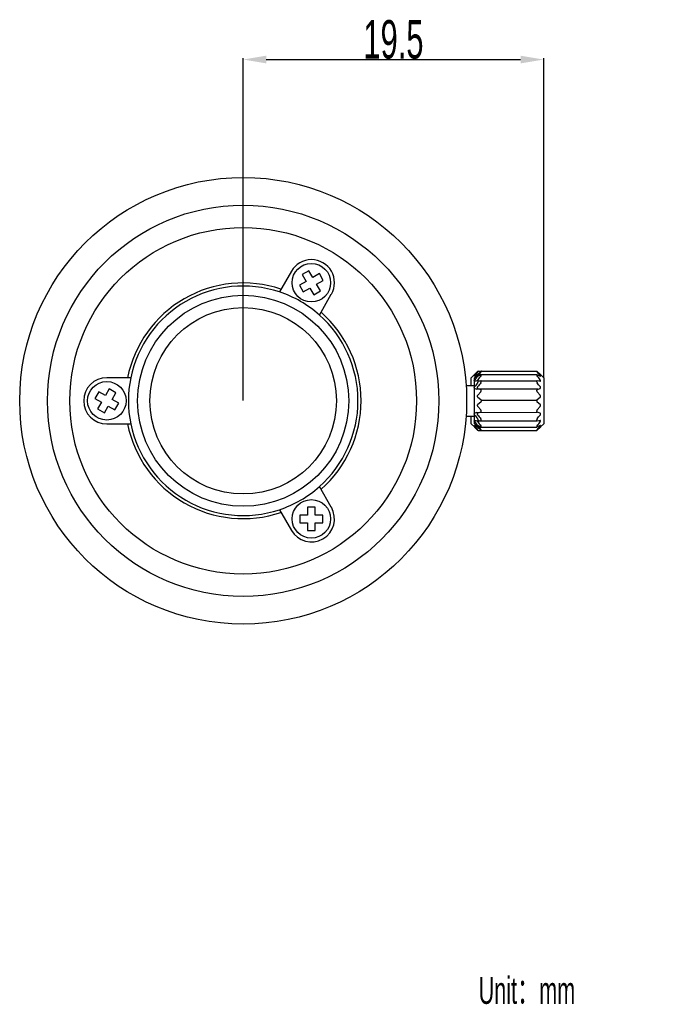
# Model space of a CAD drawing. Header units: millimetres. Extents: x 1187 to 1392, y 949 to 1090.
# Tile 3 of 3: x 1310 to 1392, y 949 to 1077. Entities that reach past the tile are written whole.
import ezdxf

# ---------------------------------------------------------------- set-up
doc = ezdxf.new("R2010")
doc.units = ezdxf.units.MM
doc.header["$LTSCALE"] = 23.1
doc.header["$PDMODE"] = 3
doc.header["$PDSIZE"] = 8
doc.layers.get('0').update_dxf_attribs({"linetype": 'CONTINUOUS'})
doc.layers.get('Defpoints').update_dxf_attribs({"linetype": 'CONTINUOUS'})
doc.layers.add('02___PRT_ALL_AXES', color=7, linetype='CONTINUOUS')
doc.styles.get("Standard").update_dxf_attribs({"font": 'txt', "width": 0.6})
doc.dimstyles.get("Standard").update_dxf_attribs({"dimtxt": 2.8, "dimasz": 3, "dimexe": 0.18, "dimexo": 0.0625, "dimgap": 0.09, "dimtad": 1, "dimdec": 1, "dimlfac": 0.5, "dimdsep": 46, "dimtxsty": 'STANDARD', "dimblk": '_FILLED', "dimcen": 0.09, "dimadec": 0, "dimazin": 0, "dimtp": 0.001, "dimtm": 0.001, "dimtfac": 1, "dimtdec": 1, "dimtofl": 0, "dimtmove": 0, "dimatfit": 3, "dimldrblk": '_FILLED', "dimfxl": 1, "dimtolj": 1, "dimarcsym": 0})

# ---------------------------------------------------------------- blocks, each defined once
blk = doc.blocks.new('_FILLED')
at = {"color": 0, "linetype": 'ByBlock'}
blk.add_solid([(0, 0), (-1, 0.167), (-1, -0.167)], dxfattribs=at)
blk = doc.blocks.new('*D41')
at = {"color": 0, "lineweight": -2}
for p, q in [((1338.56, 1027.78), (1338.56, 1072.21)), ((1341.56, 1072.03), (1374.56, 1072.03)), ((1377.56, 1030.78), (1377.56, 1072.21))]:
    blk.add_line(p, q, dxfattribs=at)
at = {"layer": 'Defpoints', "color": 0}
for p in [(1377.56, 1072.03), (1377.56, 1030.72), (1338.56, 1027.72)]:
    blk.add_point(p, dxfattribs=at)
at = {"color": 0, "linetype": 'ByBlock', "lineweight": -2, "xscale": 3, "yscale": 3, "zscale": 3, "rotation": 180}
blk.add_blockref('_FILLED', (1338.56, 1072.03), dxfattribs=at)
at = {"color": 0, "linetype": 'ByBlock', "lineweight": -2, "xscale": 3, "yscale": 3, "zscale": 3}
blk.add_blockref('_FILLED', (1377.56, 1072.03), dxfattribs=at)
at = {"color": 0, "insert": (1358.06, 1074.62), "char_height": 2.8, "attachment_point": 5}
blk.add_mtext('\\A1;{{\\H1.7857x;19.5}}', dxfattribs=at)

msp = doc.modelspace()

# ---------------------------------------------------------------- linework, layer by layer
at = {"color": 7, "linetype": 'Continuous'}
for p, q in [((1344.81, 1044.55), (1343.26, 1041.86)), ((1347.09, 1044.6), (1346.22, 1044.1)), ((1347.59, 1043.73), (1347.09, 1044.6)), ((1346.72, 1043.23), (1345.86, 1042.73)), ((1346.22, 1044.1), (1346.72, 1043.23)), ((1348.45, 1044.23), (1347.59, 1043.73)), ((1348.09, 1042.86), (1348.95, 1043.36)), ((1348.95, 1043.36), (1348.45, 1044.23)), ((1345.86, 1042.73), (1346.36, 1041.86)), ((1346.36, 1041.86), (1347.22, 1042.36)), ((1347.22, 1042.36), (1347.72, 1041.5)), ((1347.72, 1041.5), (1348.59, 1042)), ((1348.59, 1042), (1348.09, 1042.86)), ((1348.45, 1038.86), (1350, 1041.55)), ((1323.96, 1030.72), (1320.86, 1030.72)), ((1368.16, 1030.72), (1368.56, 1031.12)), ((1368.16, 1029.72), (1368.16, 1030.72)), ((1368.56, 1030.72), (1368.96, 1031.12)), ((1368.56, 1024.72), (1368.56, 1030.72)), ((1377.56, 1030.72), (1377.16, 1031.12)), ((1377.56, 1030.72), (1377.56, 1024.72)), ((1321.17, 1029.27), (1320.67, 1028.4)), ((1322.04, 1028.77), (1321.17, 1029.27)), ((1367.49, 1029.72), (1368.56, 1029.72)), ((1368.56, 1025.72), (1368.56, 1029.72)), ((1376.82, 1029.22), (1368.89, 1029.22)), ((1319.81, 1028.9), (1319.31, 1028.03)), ((1319.31, 1028.03), (1320.17, 1027.53)), ((1320.67, 1028.4), (1319.81, 1028.9)), ((1321.54, 1027.9), (1322.04, 1028.77)), ((1322.4, 1027.4), (1321.54, 1027.9)), ((1320.17, 1027.53), (1319.67, 1026.67)), ((1319.67, 1026.67), (1320.54, 1026.17)), ((1320.54, 1026.17), (1321.04, 1027.03)), ((1321.04, 1027.03), (1321.9, 1026.53)), ((1321.9, 1026.53), (1322.4, 1027.4)), ((1367.49, 1025.72), (1368.56, 1025.72)), ((1368.16, 1024.72), (1368.16, 1025.72)), ((1320.86, 1024.72), (1323.96, 1024.72)), ((1368.16, 1024.72), (1368.56, 1024.32)), ((1368.56, 1024.72), (1368.96, 1024.32)), ((1377.56, 1024.72), (1377.16, 1024.32)), ((1350, 1013.89), (1348.45, 1016.58)), ((1346.91, 1013.89), (1346.91, 1012.89)), ((1347.91, 1013.89), (1346.91, 1013.89)), ((1347.91, 1012.89), (1347.91, 1013.89)), ((1343.26, 1013.58), (1344.81, 1010.89)), ((1345.91, 1012.89), (1345.91, 1011.89)), ((1346.91, 1012.89), (1345.91, 1012.89)), ((1348.91, 1012.89), (1347.91, 1012.89)), ((1348.91, 1011.89), (1348.91, 1012.89)), ((1345.91, 1011.89), (1346.91, 1011.89)), ((1346.91, 1011.89), (1346.91, 1010.89)), ((1347.91, 1010.89), (1347.91, 1011.89)), ((1347.91, 1011.89), (1348.91, 1011.89)), ((1346.91, 1010.89), (1347.91, 1010.89))]:
    msp.add_line(p, q, dxfattribs=at)
for p, q in [((1369.45, 1027.81), (1376.67, 1027.81)), ((1368.89, 1026.22), (1376.72, 1026.26))]:
    msp.add_line(p, q)
for centre, radius in [((1338.56, 1027.72), 29), ((1338.56, 1027.72), 25.4), ((1338.56, 1027.72), 22.5), ((1347.41, 1043.05), 2.5), ((1338.56, 1027.72), 12.1), ((1320.86, 1027.72), 2.5), ((1347.41, 1012.39), 2.5)]:
    msp.add_circle(centre, radius, dxfattribs=at)
for radius, start, end in [(15.3, 71.3077, 168.6923), (14.9, 71.6155, 168.3846), (14.9, 311.6155, 48.3845), (15.3, 311.3077, 48.6923), (15.3, 191.3077, 288.6923), (14.9, 191.6155, 288.3846)]:
    msp.add_arc((1338.56, 1027.72), radius, start, end, dxfattribs=at)
at = {"layer": '02___PRT_ALL_AXES', "color": 7, "linetype": 'Continuous'}
for p, q in [((1368.56, 1031.12), (1368.57, 1031.13)), ((1368.58, 1031.14), (1368.57, 1031.13)), ((1368.61, 1030.92), (1368.57, 1030.9)), ((1368.61, 1031.17), (1368.99, 1031.52)), ((1368.99, 1031.46), (1368.61, 1031.01)), ((1368.61, 1030.92), (1368.99, 1031.11)), ((1368.96, 1031.12), (1368.97, 1031.13)), ((1368.98, 1031.14), (1368.97, 1031.13)), ((1369.01, 1030.92), (1368.97, 1030.9)), ((1369.06, 1031.57), (1368.99, 1031.52)), ((1369.04, 1031.13), (1368.99, 1031.11)), ((1369.01, 1031.17), (1369.39, 1031.52)), ((1369.39, 1031.46), (1369.01, 1031.01)), ((1369.01, 1030.92), (1369.39, 1031.11)), ((1369.04, 1031.13), (1369.97, 1031.13)), ((1369.06, 1031.57), (1376.65, 1031.57)), ((1369.46, 1031.57), (1369.39, 1031.52)), ((1369.44, 1031.13), (1369.39, 1031.11)), ((1369.44, 1031.13), (1376.67, 1031.13)), ((1376.72, 1031.52), (1376.65, 1031.57)), ((1376.72, 1031.11), (1376.67, 1031.13)), ((1376.72, 1031.52), (1377.1, 1031.17)), ((1377.1, 1031.01), (1376.72, 1031.46)), ((1376.72, 1031.11), (1377.1, 1030.92)), ((1377.1, 1030.92), (1377.14, 1030.9)), ((1377.13, 1031.14), (1377.14, 1031.13)), ((1377.14, 1031.13), (1377.15, 1031.12)), ((1377.15, 1031.12), (1377.14, 1031.13)), ((1377.15, 1031.12), (1377.16, 1031.12)), ((1377.16, 1031.12), (1377.15, 1031.12)), ((1368.61, 1030.28), (1368.6, 1030.28)), ((1369, 1030.3), (1368.99, 1030.3)), ((1369, 1030.3), (1369.56, 1030.3)), ((1369.01, 1030.28), (1369, 1030.28)), ((1369.01, 1029.33), (1369.39, 1029.18)), ((1369.4, 1030.3), (1369.39, 1030.3)), ((1369.4, 1030.3), (1376.72, 1030.3)), ((1376.72, 1030.3), (1376.71, 1030.3)), ((1376.72, 1029.18), (1377.1, 1029.33)), ((1377.1, 1030.28), (1377.11, 1030.28)), ((1369.39, 1028.88), (1369.01, 1028.45)), ((1369.01, 1028.18), (1369.39, 1027.88)), ((1377.1, 1028.45), (1376.72, 1028.88)), ((1376.72, 1027.88), (1377.1, 1028.18)), ((1369.39, 1027.56), (1369.01, 1027.25)), ((1369.01, 1026.98), (1369.39, 1026.56)), ((1377.1, 1027.25), (1376.72, 1027.56)), ((1376.72, 1026.56), (1377.1, 1026.98)), ((1369.39, 1026.26), (1369.01, 1026.11)), ((1377.1, 1026.11), (1376.72, 1026.26)), ((1368.56, 1024.32), (1368.57, 1024.3)), ((1368.57, 1024.53), (1368.61, 1024.52)), ((1368.57, 1024.3), (1368.58, 1024.29)), ((1368.6, 1025.16), (1368.61, 1025.16)), ((1368.99, 1024.32), (1368.61, 1024.52)), ((1368.61, 1024.43), (1368.99, 1023.97)), ((1368.99, 1023.92), (1368.61, 1024.26)), ((1368.96, 1024.32), (1368.97, 1024.3)), ((1368.97, 1024.53), (1369.01, 1024.52)), ((1368.97, 1024.3), (1368.98, 1024.29)), ((1368.99, 1025.13), (1369, 1025.13)), ((1368.99, 1024.32), (1369.04, 1024.3)), ((1369, 1025.16), (1369.01, 1025.16)), ((1369, 1025.13), (1369.56, 1025.13)), ((1369.39, 1024.32), (1369.01, 1024.52)), ((1369.01, 1024.43), (1369.39, 1023.97)), ((1369.39, 1023.92), (1369.01, 1024.26)), ((1369.04, 1024.3), (1369.97, 1024.3)), ((1369.39, 1025.13), (1369.4, 1025.13)), ((1369.39, 1024.32), (1369.44, 1024.3)), ((1369.4, 1025.13), (1376.72, 1025.13)), ((1369.44, 1024.3), (1376.67, 1024.3)), ((1376.67, 1024.3), (1376.72, 1024.32)), ((1376.71, 1025.13), (1376.72, 1025.13)), ((1377.1, 1024.52), (1376.72, 1024.32)), ((1376.72, 1023.97), (1377.1, 1024.43)), ((1377.1, 1024.26), (1376.72, 1023.92)), ((1377.11, 1025.16), (1377.1, 1025.16)), ((1377.14, 1024.53), (1377.1, 1024.52)), ((1377.14, 1024.3), (1377.13, 1024.29)), ((1377.15, 1024.31), (1377.14, 1024.3)), ((1377.14, 1024.3), (1377.15, 1024.31)), ((1377.16, 1024.32), (1377.15, 1024.31)), ((1377.15, 1024.31), (1377.16, 1024.32)), ((1368.99, 1023.92), (1369.06, 1023.86)), ((1369.06, 1023.86), (1376.65, 1023.87)), ((1369.39, 1023.92), (1369.46, 1023.86)), ((1376.65, 1023.86), (1376.72, 1023.92))]:
    msp.add_line(p, q, dxfattribs=at)
msp.add_circle((1338.56, 1027.72), 13.7, dxfattribs=at)
for centre, radius, start, end in [((1347.41, 1043.05), 3, 330, 150), ((1338.56, 1027.72), 14.9, 48.3845, 71.6155), ((1320.86, 1027.72), 3, 90, 270), ((1338.56, 1027.72), 14.9, 168.3845, 191.6155), ((1361.95, 1038.11), 9.62, 313.5714, 313.833), ((1381.26, 1021.38), 15.56, 142.0209, 144.3393), ((1362.35, 1038.11), 9.62, 313.5714, 313.833), ((1381.66, 1021.38), 15.56, 142.0209, 144.3393), ((1364.46, 1021.38), 15.56, 35.6607, 37.9791), ((1383.76, 1038.11), 9.62, 226.167, 226.4286), ((1373.1, 968.9), 61.54, 93.8319, 94.184), ((1380.97, 1020.53), 15.3, 141.5083, 143.8385), ((1373.47, 1041.13), 12.77, 247.6269, 248.9476), ((1373.5, 968.9), 61.54, 93.8319, 94.184), ((1381.37, 1020.53), 15.3, 141.5083, 143.8385), ((1372.19, 962.87), 67.58, 85.8317, 86.1524), ((1364.74, 1020.53), 15.3, 36.1615, 38.4917), ((1373.8, 1013.48), 13.65, 111.0951, 112.3304), ((1380.97, 1034.9), 15.3, 216.1615, 218.4917), ((1381.37, 1034.9), 15.3, 216.1615, 218.4917), ((1364.74, 1034.9), 15.3, 321.5083, 323.8385), ((1361.95, 1017.33), 9.62, 46.1669, 46.4292), ((1373.52, 1092.56), 67.58, 265.8317, 266.1524), ((1381.26, 1034.06), 15.56, 215.6607, 217.9791), ((1362.35, 1017.33), 9.62, 46.1669, 46.4292), ((1373.92, 1092.56), 67.58, 265.8317, 266.1524), ((1381.66, 1034.06), 15.56, 215.6607, 217.9791), ((1372.61, 1086.54), 61.54, 273.8319, 274.184), ((1364.46, 1034.06), 15.56, 322.0209, 324.3393), ((1383.76, 1017.33), 9.62, 133.5708, 133.8331), ((1338.56, 1027.72), 14.9, 288.3845, 311.6155), ((1347.41, 1012.39), 3, 210, 30)]:
    msp.add_arc(centre, radius, start, end, dxfattribs=at)
for points, knots in [([(1368.57, 1030.9), (1368.57, 1030.9), (1368.56, 1030.9), (1368.56, 1030.91), (1368.56, 1030.92), (1368.56, 1030.93), (1368.57, 1030.95), (1368.59, 1030.98), (1368.6, 1031), (1368.61, 1031.01)], [0, 0, 0, 0, 0.06281, 0.118439, 0.19568, 0.30632, 0.448273, 0.615571, 1, 1, 1, 1]), ([(1368.6, 1030.28), (1368.6, 1030.28), (1368.59, 1030.28), (1368.57, 1030.29), (1368.56, 1030.3), (1368.55, 1030.33), (1368.56, 1030.36), (1368.57, 1030.39), (1368.59, 1030.42), (1368.6, 1030.44), (1368.61, 1030.45)], [0, 0, 0, 0, 0.092927, 0.176904, 0.263682, 0.369495, 0.501657, 0.655943, 0.824487, 1, 1, 1, 1]), ([(1368.97, 1030.9), (1368.97, 1030.9), (1368.96, 1030.9), (1368.96, 1030.91), (1368.96, 1030.92), (1368.96, 1030.93), (1368.97, 1030.95), (1368.99, 1030.98), (1369, 1031), (1369.01, 1031.01)], [0, 0, 0, 0, 0.06281, 0.118439, 0.19568, 0.30632, 0.448273, 0.615571, 1, 1, 1, 1]), ([(1369, 1030.28), (1369, 1030.28), (1368.99, 1030.28), (1368.97, 1030.29), (1368.96, 1030.3), (1368.95, 1030.33), (1368.96, 1030.36), (1368.97, 1030.39), (1368.99, 1030.42), (1369, 1030.44), (1369.01, 1030.45)], [0, 0, 0, 0, 0.092927, 0.176904, 0.263682, 0.369495, 0.501657, 0.655943, 0.824487, 1, 1, 1, 1]), ([(1368.99, 1031.46), (1369, 1031.47), (1369.01, 1031.48), (1369.02, 1031.5), (1369.04, 1031.52), (1369.05, 1031.54), (1369.06, 1031.55), (1369.06, 1031.56), (1369.06, 1031.56), (1369.07, 1031.57), (1369.07, 1031.57), (1369.07, 1031.57), (1369.06, 1031.57), (1369.06, 1031.57)], [0, 0, 0, 0, 0.199626, 0.387975, 0.560431, 0.711126, 0.833621, 0.882294, 0.921587, 0.951101, 0.971457, 0.985334, 1, 1, 1, 1]), ([(1368.99, 1030.95), (1369.01, 1030.97), (1369.03, 1031), (1369.05, 1031.05), (1369.06, 1031.07), (1369.07, 1031.1), (1369.07, 1031.11), (1369.06, 1031.12), (1369.05, 1031.13), (1369.05, 1031.13), (1369.04, 1031.13)], [0, 0, 0, 0, 0.35782, 0.521509, 0.66513, 0.780392, 0.864384, 0.897986, 0.929859, 1, 1, 1, 1]), ([(1369.39, 1031.46), (1369.4, 1031.47), (1369.41, 1031.48), (1369.42, 1031.5), (1369.44, 1031.52), (1369.45, 1031.54), (1369.46, 1031.55), (1369.46, 1031.56), (1369.46, 1031.56), (1369.47, 1031.57), (1369.47, 1031.57), (1369.47, 1031.57), (1369.46, 1031.57), (1369.46, 1031.57)], [0, 0, 0, 0, 0.199626, 0.387975, 0.560431, 0.711126, 0.833621, 0.882294, 0.921587, 0.951101, 0.971457, 0.985334, 1, 1, 1, 1]), ([(1369.39, 1030.95), (1369.41, 1030.97), (1369.43, 1031), (1369.45, 1031.05), (1369.46, 1031.07), (1369.47, 1031.1), (1369.47, 1031.11), (1369.46, 1031.12), (1369.45, 1031.13), (1369.45, 1031.13), (1369.44, 1031.13)], [0, 0, 0, 0, 0.35782, 0.521509, 0.66513, 0.780392, 0.864384, 0.897986, 0.929859, 1, 1, 1, 1]), ([(1376.65, 1031.57), (1376.65, 1031.57), (1376.65, 1031.57), (1376.65, 1031.57), (1376.65, 1031.57), (1376.65, 1031.56), (1376.65, 1031.56), (1376.65, 1031.55), (1376.66, 1031.54), (1376.67, 1031.52), (1376.69, 1031.5), (1376.7, 1031.48), (1376.72, 1031.47), (1376.72, 1031.46)], [0, 0, 0, 0, 0.014666, 0.028543, 0.048899, 0.078413, 0.117706, 0.166379, 0.288874, 0.439569, 0.612025, 0.800374, 1, 1, 1, 1]), ([(1376.67, 1031.13), (1376.67, 1031.13), (1376.66, 1031.13), (1376.65, 1031.12), (1376.65, 1031.11), (1376.65, 1031.1), (1376.65, 1031.07), (1376.66, 1031.05), (1376.69, 1031), (1376.71, 1030.97), (1376.72, 1030.95)], [0, 0, 0, 0, 0.070141, 0.102014, 0.135616, 0.219608, 0.33487, 0.478491, 0.64218, 1, 1, 1, 1]), ([(1377.14, 1030.9), (1377.15, 1030.9), (1377.15, 1030.9), (1377.16, 1030.91), (1377.16, 1030.92), (1377.15, 1030.93), (1377.14, 1030.95), (1377.12, 1030.98), (1377.11, 1031), (1377.1, 1031.01)], [0, 0, 0, 0, 0.06281, 0.118439, 0.19568, 0.30632, 0.448273, 0.615571, 1, 1, 1, 1]), ([(1377.11, 1030.28), (1377.11, 1030.28), (1377.13, 1030.28), (1377.14, 1030.29), (1377.16, 1030.3), (1377.16, 1030.33), (1377.15, 1030.36), (1377.14, 1030.39), (1377.12, 1030.42), (1377.11, 1030.44), (1377.1, 1030.45)], [0, 0, 0, 0, 0.092927, 0.176904, 0.263682, 0.369495, 0.501657, 0.655943, 0.824487, 1, 1, 1, 1]), ([(1368.61, 1029.33), (1368.6, 1029.33), (1368.59, 1029.34), (1368.57, 1029.36), (1368.56, 1029.39), (1368.55, 1029.42), (1368.56, 1029.46), (1368.58, 1029.51), (1368.6, 1029.54), (1368.61, 1029.56)], [0, 0, 0, 0, 0.09367, 0.190981, 0.297813, 0.419541, 0.556149, 0.702296, 1, 1, 1, 1]), ([(1369.01, 1029.33), (1369, 1029.33), (1368.99, 1029.34), (1368.97, 1029.36), (1368.96, 1029.39), (1368.95, 1029.42), (1368.96, 1029.46), (1368.98, 1029.51), (1369, 1029.54), (1369.01, 1029.56)], [0, 0, 0, 0, 0.09367, 0.190981, 0.297813, 0.419541, 0.556149, 0.702296, 1, 1, 1, 1]), ([(1368.99, 1030.06), (1369, 1030.07), (1369.02, 1030.1), (1369.04, 1030.14), (1369.06, 1030.18), (1369.07, 1030.22), (1369.06, 1030.26), (1369.05, 1030.29), (1369.02, 1030.3), (1369.01, 1030.3), (1369, 1030.3)], [0, 0, 0, 0, 0.160825, 0.322218, 0.477218, 0.616009, 0.730379, 0.823312, 0.908942, 1, 1, 1, 1]), ([(1369.39, 1030.06), (1369.4, 1030.07), (1369.42, 1030.1), (1369.44, 1030.14), (1369.46, 1030.18), (1369.47, 1030.22), (1369.46, 1030.26), (1369.45, 1030.29), (1369.42, 1030.3), (1369.41, 1030.3), (1369.4, 1030.3)], [0, 0, 0, 0, 0.160825, 0.322218, 0.477218, 0.616009, 0.730379, 0.823312, 0.908942, 1, 1, 1, 1]), ([(1369.39, 1028.88), (1369.41, 1028.9), (1369.44, 1028.94), (1369.46, 1029), (1369.47, 1029.05), (1369.46, 1029.1), (1369.45, 1029.14), (1369.42, 1029.16), (1369.4, 1029.17), (1369.39, 1029.18)], [0, 0, 0, 0, 0.275153, 0.419981, 0.561198, 0.690138, 0.803319, 0.904514, 1, 1, 1, 1]), ([(1376.71, 1030.3), (1376.7, 1030.3), (1376.69, 1030.3), (1376.66, 1030.29), (1376.65, 1030.26), (1376.64, 1030.22), (1376.65, 1030.18), (1376.67, 1030.14), (1376.69, 1030.1), (1376.71, 1030.07), (1376.72, 1030.06)], [0, 0, 0, 0, 0.091058, 0.176688, 0.269621, 0.383991, 0.522782, 0.677782, 0.839175, 1, 1, 1, 1]), ([(1376.72, 1029.18), (1376.71, 1029.17), (1376.69, 1029.16), (1376.67, 1029.14), (1376.65, 1029.1), (1376.64, 1029.05), (1376.65, 1029), (1376.67, 1028.94), (1376.7, 1028.9), (1376.72, 1028.88)], [0, 0, 0, 0, 0.095486, 0.196681, 0.309862, 0.438802, 0.580019, 0.724847, 1, 1, 1, 1]), ([(1377.1, 1029.33), (1377.11, 1029.33), (1377.12, 1029.34), (1377.14, 1029.36), (1377.15, 1029.39), (1377.16, 1029.42), (1377.15, 1029.46), (1377.14, 1029.51), (1377.12, 1029.54), (1377.1, 1029.56)], [0, 0, 0, 0, 0.09367, 0.190981, 0.297813, 0.419541, 0.556149, 0.702296, 1, 1, 1, 1]), ([(1369.01, 1028.18), (1369, 1028.2), (1368.97, 1028.24), (1368.95, 1028.31), (1368.97, 1028.39), (1369, 1028.43), (1369.01, 1028.45)], [0, 0, 0, 0, 0.219717, 0.472844, 0.743624, 1, 1, 1, 1]), ([(1369.39, 1027.88), (1369.41, 1027.86), (1369.45, 1027.81), (1369.47, 1027.75), (1369.47, 1027.72)], [0, 0, 0, 0, 0.464066, 1, 1, 1, 1]), ([(1376.72, 1027.88), (1376.7, 1027.86), (1376.66, 1027.81), (1376.65, 1027.75), (1376.65, 1027.72)], [0, 0, 0, 0, 0.464066, 1, 1, 1, 1]), ([(1377.1, 1028.18), (1377.12, 1028.2), (1377.15, 1028.24), (1377.16, 1028.31), (1377.14, 1028.39), (1377.12, 1028.43), (1377.1, 1028.45)], [0, 0, 0, 0, 0.219717, 0.472844, 0.743624, 1, 1, 1, 1]), ([(1369.01, 1026.98), (1369, 1027), (1368.97, 1027.05), (1368.95, 1027.13), (1368.97, 1027.2), (1369, 1027.24), (1369.01, 1027.25)], [0, 0, 0, 0, 0.256447, 0.527307, 0.780346, 1, 1, 1, 1]), ([(1369.47, 1027.72), (1369.47, 1027.68), (1369.45, 1027.62), (1369.41, 1027.58), (1369.39, 1027.56)], [0, 0, 0, 0, 0.535946, 1, 1, 1, 1]), ([(1376.65, 1027.72), (1376.65, 1027.68), (1376.66, 1027.62), (1376.7, 1027.58), (1376.72, 1027.56)], [0, 0, 0, 0, 0.535946, 1, 1, 1, 1]), ([(1377.1, 1026.98), (1377.12, 1027), (1377.14, 1027.05), (1377.16, 1027.13), (1377.15, 1027.2), (1377.12, 1027.24), (1377.1, 1027.25)], [0, 0, 0, 0, 0.256447, 0.527307, 0.780346, 1, 1, 1, 1]), ([(1368.61, 1025.87), (1368.6, 1025.89), (1368.58, 1025.93), (1368.56, 1025.98), (1368.55, 1026.02), (1368.56, 1026.05), (1368.57, 1026.08), (1368.59, 1026.1), (1368.6, 1026.11), (1368.61, 1026.11)], [0, 0, 0, 0, 0.297783, 0.443971, 0.58061, 0.702276, 0.809075, 0.906342, 1, 1, 1, 1]), ([(1369.01, 1025.87), (1369, 1025.89), (1368.98, 1025.93), (1368.96, 1025.98), (1368.95, 1026.02), (1368.96, 1026.05), (1368.97, 1026.08), (1368.99, 1026.1), (1369, 1026.11), (1369.01, 1026.11)], [0, 0, 0, 0, 0.297783, 0.443971, 0.58061, 0.702276, 0.809075, 0.906342, 1, 1, 1, 1]), ([(1369, 1025.13), (1369.01, 1025.13), (1369.02, 1025.13), (1369.05, 1025.15), (1369.06, 1025.18), (1369.07, 1025.21), (1369.06, 1025.25), (1369.04, 1025.3), (1369.02, 1025.34), (1369, 1025.36), (1368.99, 1025.38)], [0, 0, 0, 0, 0.091058, 0.176688, 0.269621, 0.38399, 0.522781, 0.677781, 0.839175, 1, 1, 1, 1]), ([(1369.39, 1026.26), (1369.4, 1026.26), (1369.42, 1026.27), (1369.45, 1026.3), (1369.46, 1026.34), (1369.47, 1026.38), (1369.46, 1026.43), (1369.44, 1026.49), (1369.41, 1026.53), (1369.39, 1026.56)], [0, 0, 0, 0, 0.095486, 0.19668, 0.309861, 0.438801, 0.580018, 0.724846, 1, 1, 1, 1]), ([(1369.4, 1025.13), (1369.41, 1025.13), (1369.42, 1025.13), (1369.45, 1025.15), (1369.46, 1025.18), (1369.47, 1025.21), (1369.46, 1025.25), (1369.44, 1025.3), (1369.42, 1025.34), (1369.4, 1025.36), (1369.39, 1025.38)], [0, 0, 0, 0, 0.091058, 0.176688, 0.269621, 0.38399, 0.522781, 0.677781, 0.839175, 1, 1, 1, 1]), ([(1376.72, 1026.56), (1376.7, 1026.53), (1376.67, 1026.49), (1376.65, 1026.43), (1376.64, 1026.38), (1376.65, 1026.34), (1376.67, 1026.3), (1376.69, 1026.27), (1376.71, 1026.26), (1376.72, 1026.26)], [0, 0, 0, 0, 0.275154, 0.419982, 0.561199, 0.690139, 0.80332, 0.904514, 1, 1, 1, 1]), ([(1376.72, 1025.38), (1376.71, 1025.36), (1376.69, 1025.34), (1376.67, 1025.3), (1376.65, 1025.25), (1376.64, 1025.21), (1376.65, 1025.18), (1376.66, 1025.15), (1376.69, 1025.13), (1376.7, 1025.13), (1376.71, 1025.13)], [0, 0, 0, 0, 0.160825, 0.322219, 0.477219, 0.61601, 0.730379, 0.823312, 0.908942, 1, 1, 1, 1]), ([(1377.1, 1025.87), (1377.12, 1025.89), (1377.14, 1025.93), (1377.15, 1025.98), (1377.16, 1026.02), (1377.15, 1026.05), (1377.14, 1026.08), (1377.12, 1026.1), (1377.11, 1026.11), (1377.1, 1026.11)], [0, 0, 0, 0, 0.297783, 0.443971, 0.58061, 0.702276, 0.809075, 0.906342, 1, 1, 1, 1]), ([(1368.61, 1024.98), (1368.6, 1024.99), (1368.59, 1025.02), (1368.57, 1025.05), (1368.56, 1025.08), (1368.55, 1025.11), (1368.56, 1025.13), (1368.57, 1025.15), (1368.59, 1025.16), (1368.6, 1025.16), (1368.6, 1025.16)], [0, 0, 0, 0, 0.175531, 0.344127, 0.49847, 0.630631, 0.736411, 0.823175, 0.907106, 1, 1, 1, 1]), ([(1368.61, 1024.43), (1368.6, 1024.44), (1368.59, 1024.46), (1368.57, 1024.48), (1368.56, 1024.5), (1368.56, 1024.51), (1368.56, 1024.53), (1368.56, 1024.53), (1368.57, 1024.53), (1368.57, 1024.53)], [0, 0, 0, 0, 0.384474, 0.551827, 0.693806, 0.80435, 0.881611, 0.937191, 1, 1, 1, 1]), ([(1369.01, 1024.98), (1369, 1024.99), (1368.99, 1025.02), (1368.97, 1025.05), (1368.96, 1025.08), (1368.95, 1025.11), (1368.96, 1025.13), (1368.97, 1025.15), (1368.99, 1025.16), (1369, 1025.16), (1369, 1025.16)], [0, 0, 0, 0, 0.175531, 0.344127, 0.49847, 0.630631, 0.736411, 0.823175, 0.907106, 1, 1, 1, 1]), ([(1369.01, 1024.43), (1369, 1024.44), (1368.99, 1024.46), (1368.97, 1024.48), (1368.96, 1024.5), (1368.96, 1024.51), (1368.96, 1024.53), (1368.96, 1024.53), (1368.97, 1024.53), (1368.97, 1024.53)], [0, 0, 0, 0, 0.384474, 0.551827, 0.693806, 0.80435, 0.881611, 0.937191, 1, 1, 1, 1]), ([(1369.04, 1024.3), (1369.05, 1024.3), (1369.05, 1024.31), (1369.06, 1024.31), (1369.07, 1024.32), (1369.07, 1024.34), (1369.06, 1024.36), (1369.05, 1024.39), (1369.03, 1024.43), (1369.01, 1024.46), (1368.99, 1024.48)], [0, 0, 0, 0, 0.070142, 0.102014, 0.135616, 0.219608, 0.334869, 0.47849, 0.64218, 1, 1, 1, 1]), ([(1369.44, 1024.3), (1369.45, 1024.3), (1369.45, 1024.31), (1369.46, 1024.31), (1369.47, 1024.32), (1369.47, 1024.34), (1369.46, 1024.36), (1369.45, 1024.39), (1369.43, 1024.43), (1369.41, 1024.46), (1369.39, 1024.48)], [0, 0, 0, 0, 0.070142, 0.102014, 0.135616, 0.219608, 0.334869, 0.47849, 0.64218, 1, 1, 1, 1]), ([(1376.72, 1024.48), (1376.71, 1024.46), (1376.69, 1024.43), (1376.66, 1024.39), (1376.65, 1024.36), (1376.65, 1024.34), (1376.65, 1024.32), (1376.65, 1024.31), (1376.66, 1024.31), (1376.67, 1024.3), (1376.67, 1024.3)], [0, 0, 0, 0, 0.35782, 0.52151, 0.665131, 0.780392, 0.864384, 0.897986, 0.929858, 1, 1, 1, 1]), ([(1377.1, 1024.98), (1377.11, 1024.99), (1377.12, 1025.02), (1377.14, 1025.05), (1377.15, 1025.08), (1377.16, 1025.11), (1377.16, 1025.13), (1377.14, 1025.15), (1377.13, 1025.16), (1377.11, 1025.16), (1377.11, 1025.16)], [0, 0, 0, 0, 0.175531, 0.344127, 0.49847, 0.630631, 0.736411, 0.823175, 0.907106, 1, 1, 1, 1]), ([(1377.1, 1024.43), (1377.11, 1024.44), (1377.12, 1024.46), (1377.14, 1024.48), (1377.15, 1024.5), (1377.16, 1024.51), (1377.16, 1024.53), (1377.15, 1024.53), (1377.15, 1024.53), (1377.14, 1024.53)], [0, 0, 0, 0, 0.384474, 0.551827, 0.693806, 0.80435, 0.881611, 0.937191, 1, 1, 1, 1]), ([(1369.06, 1023.86), (1369.06, 1023.86), (1369.07, 1023.86), (1369.07, 1023.87), (1369.07, 1023.87), (1369.06, 1023.87), (1369.06, 1023.88), (1369.06, 1023.89), (1369.05, 1023.9), (1369.04, 1023.91), (1369.02, 1023.93), (1369.01, 1023.95), (1369, 1023.97), (1368.99, 1023.97)], [0, 0, 0, 0, 0.014667, 0.028542, 0.048899, 0.078413, 0.117705, 0.166378, 0.288873, 0.439568, 0.612024, 0.800374, 1, 1, 1, 1]), ([(1369.46, 1023.86), (1369.46, 1023.86), (1369.47, 1023.86), (1369.47, 1023.87), (1369.47, 1023.87), (1369.46, 1023.87), (1369.46, 1023.88), (1369.46, 1023.89), (1369.45, 1023.9), (1369.44, 1023.91), (1369.42, 1023.93), (1369.41, 1023.95), (1369.4, 1023.97), (1369.39, 1023.97)], [0, 0, 0, 0, 0.014667, 0.028542, 0.048899, 0.078413, 0.117705, 0.166378, 0.288873, 0.439568, 0.612024, 0.800374, 1, 1, 1, 1]), ([(1376.72, 1023.97), (1376.72, 1023.97), (1376.7, 1023.95), (1376.69, 1023.93), (1376.67, 1023.91), (1376.66, 1023.9), (1376.65, 1023.89), (1376.65, 1023.88), (1376.65, 1023.87), (1376.65, 1023.87), (1376.65, 1023.87), (1376.65, 1023.86), (1376.65, 1023.86), (1376.65, 1023.86)], [0, 0, 0, 0, 0.199626, 0.387976, 0.560432, 0.711127, 0.833622, 0.882295, 0.921587, 0.951101, 0.971458, 0.985333, 1, 1, 1, 1])]:
    msp.add_open_spline(points, degree=3, knots=knots, dxfattribs=at)

# ---------------------------------------------------------------- texts
at = {"insert": (1369.11, 952.92), "char_height": 3.5, "width": 118.6878, "attachment_point": 1}
msp.add_mtext('{\\fFZLanTingHei-R-GBK|b0|i0|c134|p2;Unit：mm}', dxfattribs=at)

# ---------------------------------------------------------------- dimensions: what is measured, and where the dimension line sits
at = {"color": 7}
dim = msp.add_linear_dim(base=(1377.56, 1072.03), p1=(1338.56, 1027.72), p2=(1377.56, 1030.72), angle=180, text='{{\\H1.7857x;<>}}', dimstyle='STANDARD', dxfattribs=at)
dim.commit()
dim.dimension.update_dxf_attribs({"geometry": '*D41', "text_midpoint": (1358.06, 1074.62)})

doc.saveas('drawing.dxf')
